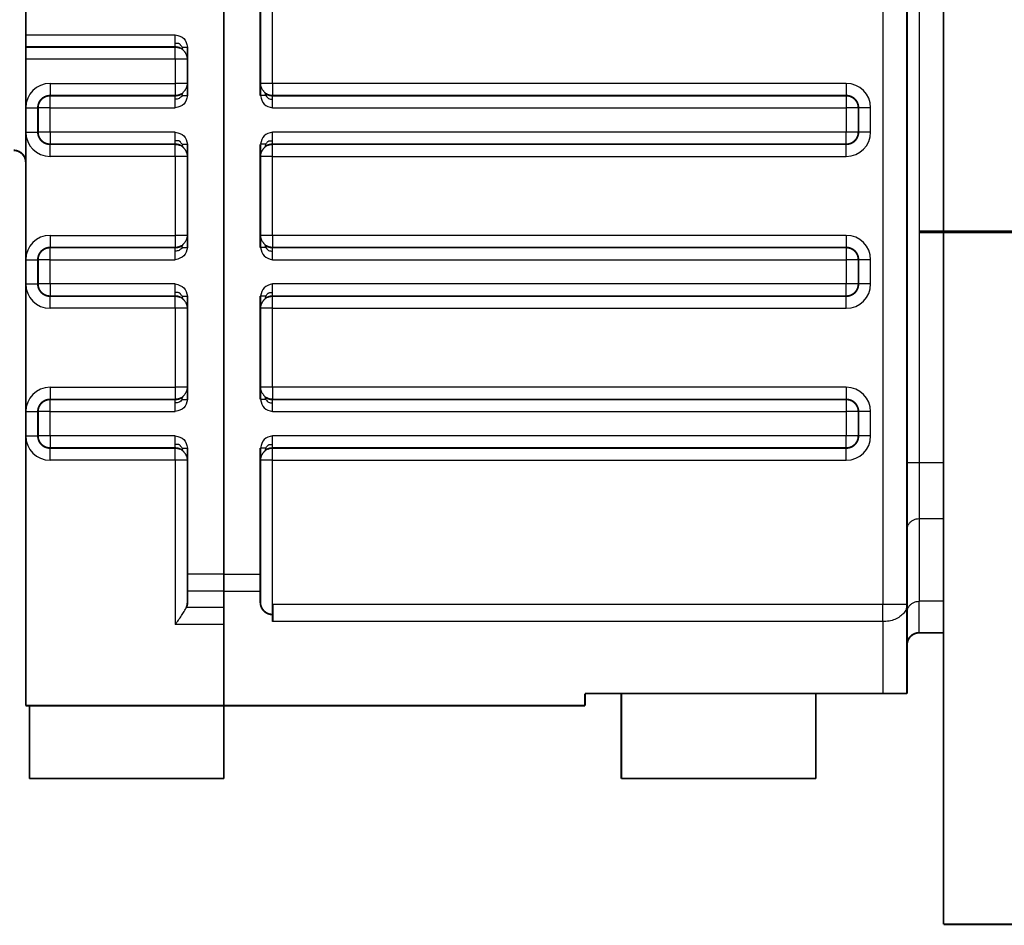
# Model space of a CAD drawing. Header units: inches. Extents: x -593 to 434, y -275 to 267.
# Tile 11 of 13: x 135 to 216, y -95 to -20. Entities that reach past the tile are written whole.
import ezdxf

# ---------------------------------------------------------------- set-up
doc = ezdxf.new("R2010")
doc.units = ezdxf.units.IN
doc.linetypes.add('DOT_CENTER', pattern=[14, 12, -1, 0, -1])
doc.layers.add('1', color=7, linetype='Continuous')
doc.layers.add('Rücksicht1_53', color=7, linetype='Continuous')

# ---------------------------------------------------------------- blocks, each defined once
blk = doc.blocks.new('Rücksicht1', base_point=(261.5, 0))
at = {"layer": '1', "color": 30, "linetype": 'DOT_CENTER', "const_width": 0.25}
blk.add_lwpolyline([(209.5, -37.757), (415.5, -37.757)], dxfattribs=at)
at = {"layer": 'Rücksicht1_53', "color": 124, "linetype": 'Continuous'}
for p, q in [((206.5, 6.587), (206.5, -68.428)), ((156.3, -25.557), (156.3, -19.057)), ((209.5, -18.757), (209.5, -37.757)), ((209.5, -18.757), (209.5, -37.757)), ((136, -21.557), (148.3, -21.557)), ((148.3, -23.557), (148.3, -22.557)), ((148.3, -23.557), (136, -23.557)), ((148.3, -23.557), (148.3, -25.557)), ((149.3, -23.557), (148.3, -23.557)), ((138, -25.557), (148.3, -25.557)), ((138, -25.557), (138, -26.557)), ((148.3, -25.557), (148.3, -26.557)), ((149.3, -25.557), (148.3, -25.557)), ((156.3, -25.557), (155.3, -25.557)), ((156.3, -25.557), (156.3, -26.557)), ((203.5, -25.557), (156.3, -25.557)), ((203.5, -25.557), (203.5, -26.557)), ((138, -27.557), (138, -26.557)), ((203.5, -26.557), (203.5, -27.557)), ((136, -27.557), (137, -27.557)), ((138, -27.557), (137, -27.557)), ((138, -29.557), (138, -27.557)), ((138, -27.557), (148.3, -27.557)), ((156.3, -27.557), (203.5, -27.557)), ((204.5, -27.557), (203.5, -27.557)), ((203.5, -27.557), (203.5, -29.557)), ((205.5, -27.557), (204.5, -27.557)), ((205.5, -29.557), (205.5, -27.557)), ((136, -29.557), (137, -29.557)), ((138, -29.557), (137, -29.557)), ((138, -29.557), (138, -30.557)), ((148.3, -29.557), (138, -29.557)), ((203.5, -29.557), (156.3, -29.557)), ((204.5, -29.557), (203.5, -29.557)), ((203.5, -30.557), (203.5, -29.557)), ((205.5, -29.557), (204.5, -29.557)), ((138, -31.557), (138, -30.557)), ((148.3, -31.557), (148.3, -30.557)), ((156.3, -31.557), (156.3, -30.557)), ((203.5, -31.557), (203.5, -30.557)), ((148.3, -31.557), (138, -31.557)), ((149.3, -31.557), (148.3, -31.557)), ((148.3, -31.557), (148.3, -38.057)), ((156.3, -31.557), (155.3, -31.557)), ((156.3, -31.557), (203.5, -31.557)), ((156.3, -38.057), (156.3, -31.557)), ((138, -38.057), (138, -39.057)), ((138, -38.057), (148.3, -38.057)), ((149.3, -38.057), (148.3, -38.057)), ((148.3, -38.057), (148.3, -39.057)), ((156.3, -38.057), (155.3, -38.057)), ((156.3, -38.057), (156.3, -39.057)), ((203.5, -38.057), (156.3, -38.057)), ((203.5, -38.057), (203.5, -39.057)), ((209.5, -37.757), (209.5, -56.757)), ((209.5, -37.757), (209.5, -56.757)), ((138, -40.057), (138, -39.057)), ((203.5, -39.057), (203.5, -40.057)), ((136, -40.057), (137, -40.057)), ((138, -40.057), (137, -40.057)), ((138, -42.057), (138, -40.057)), ((138, -40.057), (148.3, -40.057)), ((156.3, -40.057), (203.5, -40.057)), ((203.5, -40.057), (203.5, -42.057)), ((204.5, -40.057), (203.5, -40.057)), ((205.5, -40.057), (204.5, -40.057)), ((205.5, -42.057), (205.5, -40.057)), ((136, -42.057), (137, -42.057)), ((138, -42.057), (137, -42.057)), ((138, -42.057), (138, -43.057)), ((148.3, -42.057), (138, -42.057)), ((203.5, -42.057), (156.3, -42.057)), ((203.5, -43.057), (203.5, -42.057)), ((204.5, -42.057), (203.5, -42.057)), ((205.5, -42.057), (204.5, -42.057)), ((138, -44.057), (138, -43.057)), ((148.3, -44.057), (148.3, -43.057)), ((156.3, -44.057), (156.3, -43.057)), ((203.5, -44.057), (203.5, -43.057)), ((148.3, -44.057), (138, -44.057)), ((148.3, -44.057), (148.3, -50.557)), ((149.3, -44.057), (148.3, -44.057)), ((156.3, -44.057), (155.3, -44.057)), ((156.3, -44.057), (203.5, -44.057)), ((156.3, -50.557), (156.3, -44.057)), ((138, -50.557), (148.3, -50.557)), ((138, -50.557), (138, -51.557)), ((149.3, -50.557), (148.3, -50.557)), ((148.3, -50.557), (148.3, -51.557)), ((156.3, -50.557), (155.3, -50.557)), ((156.3, -50.557), (156.3, -51.557)), ((203.5, -50.557), (156.3, -50.557)), ((203.5, -50.557), (203.5, -51.557)), ((138, -52.557), (138, -51.557)), ((203.5, -51.557), (203.5, -52.557)), ((136, -52.557), (137, -52.557)), ((138, -52.557), (137, -52.557)), ((138, -52.557), (148.3, -52.557)), ((138, -54.557), (138, -52.557)), ((156.3, -52.557), (203.5, -52.557)), ((204.5, -52.557), (203.5, -52.557)), ((203.5, -52.557), (203.5, -54.557)), ((205.5, -52.557), (204.5, -52.557)), ((205.5, -54.557), (205.5, -52.557)), ((136, -54.557), (137, -54.557)), ((138, -54.557), (137, -54.557)), ((138, -54.557), (138, -55.557)), ((148.3, -54.557), (138, -54.557)), ((203.5, -54.557), (156.3, -54.557)), ((203.5, -55.557), (203.5, -54.557)), ((204.5, -54.557), (203.5, -54.557)), ((205.5, -54.557), (204.5, -54.557)), ((138, -56.557), (138, -55.557)), ((148.3, -56.557), (148.3, -55.557)), ((156.3, -56.557), (156.3, -55.557)), ((203.5, -56.557), (203.5, -55.557)), ((148.3, -56.557), (138, -56.557)), ((148.3, -56.557), (148.3, -70.085)), ((149.3, -56.557), (148.3, -56.557)), ((156.3, -56.557), (155.3, -56.557)), ((156.3, -69.257), (156.3, -56.557)), ((156.3, -56.557), (203.5, -56.557)), ((208.5, -56.757), (209.5, -56.757)), ((209.5, -56.757), (209.5, -61.364)), ((209.5, -56.757), (209.5, -61.364)), ((209.5, -56.757), (211.5, -56.757)), ((209.5, -61.364), (209.5, -65.757)), ((209.5, -61.364), (209.5, -65.757)), ((209.5, -61.364), (211.5, -61.364)), ((152.3, -65.928), (149.3, -65.928)), ((152.3, -65.928), (155.3, -65.928)), ((209.5, -65.757), (209.5, -68.162)), ((152.3, -67.343), (149.3, -67.343)), ((152.3, -67.343), (155.3, -67.343)), ((152.3, -68.671), (149.21, -68.671)), ((206.5, -68.428), (156.31, -68.428)), ((208.5, -68.428), (206.5, -68.428)), ((206.5, -69.843), (206.5, -68.428)), ((211.5, -68.162), (209.5, -68.162)), ((209.5, -70.757), (209.5, -68.162)), ((152.3, -70.085), (148.3, -70.085)), ((206.5, -69.843), (156.31, -69.843)), ((206.5, -69.843), (206.5, -75.757))]:
    blk.add_line(p, q, dxfattribs=at)
at = {"layer": 'Rücksicht1_53', "color": 2, "linetype": 'Continuous', "const_width": 0.15}
for points in [[(152.3, 2.257), (152.3, -65.928)], [(152.3, 2.257), (152.3, -65.928)], [(136, -21.557), (136, -2.557)], [(155.3, -19.057), (155.3, -25.557)], [(208.5, -18.757), (208.5, -56.757)], [(211.5, -18.757), (211.5, -56.757)], [(211.5, -18.757), (211.5, -56.757)], [(136, -22.557), (136, -21.557)], [(136, -22.557), (148.3, -22.557)], [(136, -23.557), (136, -22.557)], [(149.3, -22.557), (149.3, -23.557)], [(136, -23.557), (136, -27.557)], [(149.3, -23.557), (149.3, -25.557)], [(149.3, -25.557), (149.3, -26.557)], [(155.3, -25.557), (155.3, -26.557)], [(138, -26.557), (148.3, -26.557)], [(156.3, -26.557), (203.5, -26.557)], [(136, -29.557), (136, -27.557)], [(137, -29.557), (137, -27.557)], [(204.5, -27.557), (204.5, -29.557)], [(136, -29.557), (136, -32.057)], [(148.3, -30.557), (138, -30.557)], [(149.3, -30.557), (149.3, -31.557)], [(155.3, -30.557), (155.3, -31.557)], [(203.5, -30.557), (156.3, -30.557)], [(149.3, -31.557), (149.3, -38.057)], [(155.3, -31.557), (155.3, -38.057)], [(136, -32.057), (136, -40.057)], [(149.3, -38.057), (149.3, -39.057)], [(155.3, -38.057), (155.3, -39.057)], [(138, -39.057), (148.3, -39.057)], [(156.3, -39.057), (203.5, -39.057)], [(136, -42.057), (136, -40.057)], [(137, -42.057), (137, -40.057)], [(204.5, -40.057), (204.5, -42.057)], [(136, -42.057), (136, -52.557)], [(148.3, -43.057), (138, -43.057)], [(149.3, -43.057), (149.3, -44.057)], [(155.3, -43.057), (155.3, -44.057)], [(203.5, -43.057), (156.3, -43.057)], [(149.3, -44.057), (149.3, -50.557)], [(155.3, -44.057), (155.3, -50.557)], [(149.3, -50.557), (149.3, -51.557)], [(155.3, -50.557), (155.3, -51.557)], [(138, -51.557), (148.3, -51.557)], [(156.3, -51.557), (203.5, -51.557)], [(136, -54.557), (136, -52.557)], [(137, -54.557), (137, -52.557)], [(204.5, -52.557), (204.5, -54.557)], [(136, -54.557), (136, -76.757)], [(148.3, -55.557), (138, -55.557)], [(149.3, -55.557), (149.3, -56.557)], [(155.3, -55.557), (155.3, -56.557)], [(203.5, -55.557), (156.3, -55.557)], [(149.3, -56.557), (149.3, -65.928)], [(155.3, -56.557), (155.3, -65.928)], [(208.5, -56.757), (208.5, -62.285)], [(211.5, -56.757), (211.5, -61.364)], [(211.5, -56.757), (211.5, -61.364)], [(211.5, -61.364), (211.5, -65.757)], [(211.5, -61.364), (211.5, -65.757)], [(208.5, -62.285), (208.5, -68.428)], [(149.3, -65.928), (149.3, -67.343)], [(152.3, -65.928), (152.3, -67.343)], [(152.3, -65.928), (152.3, -67.343)], [(155.3, -65.928), (155.3, -67.343)], [(211.5, -65.757), (211.5, -68.162)], [(211.5, -65.757), (211.5, -68.162)], [(149.3, -67.343), (149.3, -68.257)], [(152.3, -67.343), (152.3, -68.671)], [(152.3, -67.343), (152.3, -68.671)], [(155.3, -67.343), (155.3, -68.257)], [(152.3, -68.671), (152.3, -70.085)], [(152.3, -68.671), (152.3, -70.085)], [(156.31, -68.428), (156.31, -69.257)], [(208.5, -68.428), (208.5, -69.084)], [(211.5, -68.162), (211.5, -70.757)], [(211.5, -68.162), (211.5, -70.757)], [(156.31, -69.257), (156.3, -69.257)], [(156.31, -69.257), (156.31, -69.843)], [(208.5, -69.084), (208.5, -71.757)], [(152.3, -70.085), (152.3, -76.757)], [(152.3, -70.085), (152.3, -76.757)], [(211.5, -70.757), (209.5, -70.757)], [(211.5, -70.757), (211.5, -94.757)], [(208.5, -71.757), (208.5, -75.757)], [(185, -75.757), (182, -75.757)], [(182, -76.757), (182, -75.757)], [(185, -75.757), (185, -82.757)], [(201, -75.757), (185, -75.757)], [(201, -75.757), (185, -75.757)], [(201, -75.757), (201, -82.757)], [(206.5, -75.757), (201, -75.757)], [(206.5, -75.757), (208.5, -75.757)], [(136, -76.757), (136.3, -76.757)], [(152.3, -76.757), (136.3, -76.757)], [(136.3, -76.757), (136.3, -82.757)], [(152.3, -76.757), (136.3, -76.757)], [(182, -76.757), (152.3, -76.757)], [(152.3, -76.757), (152.3, -82.757)], [(152.3, -82.757), (136.3, -82.757)], [(201, -82.757), (185, -82.757)], [(211.5, -94.757), (221.5, -94.757)]]:
    blk.add_lwpolyline(points, dxfattribs=at)
for points in [[(148.713, -22.646, 0.106764), (148.3, -22.557, 0.106764)], [(138, -26.557, 0.414214), (137, -27.557, 0.414214)], [(148.3, -26.557, 0.142874), (148.838, -26.4, 0.142874)], [(155.762, -26.4, 0.142874), (156.3, -26.557, 0.142874)], [(204.5, -27.557, 0.414214), (203.5, -26.557, 0.414214)], [(137, -29.557, 0.414214), (138, -30.557, 0.414214)], [(203.5, -30.557, 0.414214), (204.5, -29.557, 0.414214)], [(148.713, -30.646, 0.106764), (148.3, -30.557, 0.106764)], [(156.3, -30.557, 0.106764), (155.887, -30.646, 0.106764)], [(136, -32.057, 0.414214), (135, -31.057, 0.414214)], [(148.3, -39.057, 0.142874), (148.838, -38.9, 0.142874)], [(155.762, -38.9, 0.142874), (156.3, -39.057, 0.142874)], [(138, -39.057, 0.414214), (137, -40.057, 0.414214)], [(204.5, -40.057, 0.414214), (203.5, -39.057, 0.414214)], [(137, -42.057, 0.414214), (138, -43.057, 0.414214)], [(203.5, -43.057, 0.414214), (204.5, -42.057, 0.414214)], [(148.713, -43.146, 0.106764), (148.3, -43.057, 0.106764)], [(156.3, -43.057, 0.106764), (155.887, -43.146, 0.106764)], [(138, -51.557, 0.414214), (137, -52.557, 0.414214)], [(148.3, -51.557, 0.142874), (148.838, -51.4, 0.142874)], [(155.762, -51.4, 0.142874), (156.3, -51.557, 0.142874)], [(204.5, -52.557, 0.414214), (203.5, -51.557, 0.414214)], [(137, -54.557, 0.414214), (138, -55.557, 0.414214)], [(203.5, -55.557, 0.414214), (204.5, -54.557, 0.414214)], [(148.713, -55.646, 0.106764), (148.3, -55.557, 0.106764)], [(156.3, -55.557, 0.106764), (155.887, -55.646, 0.106764)], [(149.21, -68.671, 0.107177), (149.3, -68.257, 0.107177)], [(155.3, -68.257, 0.414214), (156.3, -69.257, 0.414214)], [(209.5, -70.757, 0.414214), (208.5, -71.757, 0.414214)]]:
    blk.add_lwpolyline(points, format="xyb", dxfattribs=at)
at = {"layer": 'Rücksicht1_53', "color": 124, "linetype": 'Continuous'}
for centre, start, end in [((138, -27.557), 90, 180), ((203.5, -27.557), 0, 90), ((138, -29.557), 180, -90), ((203.5, -29.557), -90, 0), ((138, -40.057), 90, 180), ((203.5, -40.057), 0, 90), ((138, -42.057), 180, -90), ((203.5, -42.057), -90, 0), ((138, -52.557), 90, 180), ((203.5, -52.557), 0, 90), ((138, -54.557), 180, -90), ((203.5, -54.557), -90, 0)]:
    blk.add_arc(centre, 2, start, end, dxfattribs=at)
for points, knots in [([(148.3, -22.264), (148.3, -22.213), (148.3, -22.105), (148.3, -21.935), (148.3, -21.749), (148.3, -21.622), (148.3, -21.557)], [0, 0, 0, 0, 0.1515365, 0.3244233, 0.5120164, 0.7071068, 0.7071068, 0.7071068, 0.7071068]), ([(148.858, -22.557), (148.838, -22.528), (148.8, -22.474), (148.744, -22.403), (148.696, -22.343), (148.644, -22.297), (148.568, -22.271), (148.452, -22.264), (148.359, -22.264), (148.3, -22.264)], [0, 0, 0, 0, 0.1058004, 0.1973029, 0.2719358, 0.3348454, 0.4034219, 0.5077263, 0.6833354, 0.6833354, 0.6833354, 0.6833354]), ([(148.3, -22.557), (148.3, -22.544), (148.3, -22.519), (148.3, -22.463), (148.3, -22.378), (148.3, -22.305), (148.3, -22.264)], [0, 0, 0, 0, 0.0380602, 0.0761205, 0.1685304, 0.2928932, 0.2928932, 0.2928932, 0.2928932]), ([(148.858, -22.557), (148.892, -22.557), (148.96, -22.557), (149.068, -22.557), (149.181, -22.557), (149.26, -22.557), (149.3, -22.557)], [0, 0, 0, 0, 0.1020502, 0.2041004, 0.3229473, 0.4417942, 0.4417942, 0.4417942, 0.4417942]), ([(148.858, -22.557), (148.864, -22.615), (148.875, -22.713), (148.932, -22.791), (148.955, -22.822)], [0, 0, 0, 0, 0.1727317, 0.2863525, 0.2863525, 0.2863525, 0.2863525]), ([(148.858, -26.557), (148.786, -26.651), (148.646, -26.836), (148.414, -26.845), (148.3, -26.85)], [0, 0, 0, 0, 0.3365166, 0.6607595, 0.6607595, 0.6607595, 0.6607595]), ([(148.3, -26.85), (148.3, -26.808), (148.3, -26.736), (148.3, -26.651), (148.3, -26.595), (148.3, -26.569), (148.3, -26.557)], [0, 0, 0, 0, 0.1243628, 0.2167728, 0.254833, 0.2928932, 0.2928932, 0.2928932, 0.2928932]), ([(148.858, -26.557), (148.864, -26.505), (148.873, -26.417), (148.919, -26.341), (148.937, -26.31)], [0, 0, 0, 0, 0.1530578, 0.2618082, 0.2618082, 0.2618082, 0.2618082]), ([(148.858, -26.557), (148.892, -26.557), (148.96, -26.557), (149.068, -26.557), (149.181, -26.557), (149.26, -26.557), (149.3, -26.557)], [0, 0, 0, 0, 0.1020502, 0.2041004, 0.3229473, 0.4417942, 0.4417942, 0.4417942, 0.4417942]), ([(155.742, -26.557), (155.708, -26.557), (155.64, -26.557), (155.532, -26.557), (155.419, -26.557), (155.34, -26.557), (155.3, -26.557)], [0, 0, 0, 0, 0.1020502, 0.2041004, 0.3229473, 0.4417942, 0.4417942, 0.4417942, 0.4417942]), ([(155.742, -26.557), (155.736, -26.505), (155.727, -26.417), (155.681, -26.341), (155.663, -26.31)], [0, 0, 0, 0, 0.1530578, 0.2618082, 0.2618082, 0.2618082, 0.2618082]), ([(155.742, -26.557), (155.814, -26.651), (155.954, -26.836), (156.186, -26.845), (156.3, -26.85)], [0, 0, 0, 0, 0.3365166, 0.6607595, 0.6607595, 0.6607595, 0.6607595]), ([(156.3, -26.85), (156.3, -26.812), (156.3, -26.739), (156.3, -26.654), (156.3, -26.595), (156.3, -26.569), (156.3, -26.557)], [0, 0, 0, 0, 0.1142533, 0.2167728, 0.254833, 0.2928932, 0.2928932, 0.2928932, 0.2928932]), ([(148.3, -27.557), (148.3, -27.492), (148.3, -27.364), (148.3, -27.179), (148.3, -27.008), (148.3, -26.9), (148.3, -26.85)], [0, 0, 0, 0, 0.1950903, 0.3826835, 0.5555702, 0.7071068, 0.7071068, 0.7071068, 0.7071068]), ([(156.3, -27.557), (156.3, -27.492), (156.3, -27.364), (156.3, -27.179), (156.3, -27.008), (156.3, -26.9), (156.3, -26.85)], [0, 0, 0, 0, 0.1950903, 0.3826835, 0.5562196, 0.7071068, 0.7071068, 0.7071068, 0.7071068]), ([(148.3, -30.264), (148.3, -30.213), (148.3, -30.105), (148.3, -29.935), (148.3, -29.749), (148.3, -29.622), (148.3, -29.557)], [0, 0, 0, 0, 0.1515365, 0.3244233, 0.5120164, 0.7071068, 0.7071068, 0.7071068, 0.7071068]), ([(156.3, -30.264), (156.3, -30.225), (156.3, -30.153), (156.3, -30.045), (156.3, -29.937), (156.3, -29.835), (156.3, -29.749), (156.3, -29.683), (156.3, -29.621), (156.3, -29.58), (156.3, -29.557)], [0, 0, 0, 0, 0.1173278, 0.2146566, 0.3244233, 0.4412164, 0.5218947, 0.5824447, 0.6388532, 0.7071068, 0.7071068, 0.7071068, 0.7071068]), ([(148.858, -30.557), (148.838, -30.528), (148.8, -30.474), (148.744, -30.403), (148.696, -30.343), (148.644, -30.297), (148.568, -30.271), (148.452, -30.264), (148.359, -30.264), (148.3, -30.264)], [0, 0, 0, 0, 0.1058004, 0.1973029, 0.2719358, 0.3348454, 0.4034219, 0.5077263, 0.6833354, 0.6833354, 0.6833354, 0.6833354]), ([(148.3, -30.557), (148.3, -30.544), (148.3, -30.519), (148.3, -30.463), (148.3, -30.378), (148.3, -30.305), (148.3, -30.264)], [0, 0, 0, 0, 0.0380602, 0.0761205, 0.1685304, 0.2928932, 0.2928932, 0.2928932, 0.2928932]), ([(148.858, -30.557), (148.864, -30.615), (148.875, -30.713), (148.932, -30.791), (148.955, -30.822)], [0, 0, 0, 0, 0.1727317, 0.2863525, 0.2863525, 0.2863525, 0.2863525]), ([(148.858, -30.557), (148.892, -30.557), (148.96, -30.557), (149.068, -30.557), (149.181, -30.557), (149.26, -30.557), (149.3, -30.557)], [0, 0, 0, 0, 0.1020502, 0.2041004, 0.3229473, 0.4417942, 0.4417942, 0.4417942, 0.4417942]), ([(155.742, -30.557), (155.708, -30.557), (155.64, -30.557), (155.532, -30.557), (155.419, -30.557), (155.34, -30.557), (155.3, -30.557)], [0, 0, 0, 0, 0.1020502, 0.2041004, 0.3229473, 0.4417942, 0.4417942, 0.4417942, 0.4417942]), ([(155.742, -30.557), (155.736, -30.615), (155.725, -30.713), (155.668, -30.791), (155.645, -30.822)], [0, 0, 0, 0, 0.1727317, 0.2863525, 0.2863525, 0.2863525, 0.2863525]), ([(155.742, -30.557), (155.762, -30.528), (155.8, -30.474), (155.856, -30.403), (155.904, -30.343), (155.956, -30.297), (156.032, -30.271), (156.148, -30.264), (156.241, -30.264), (156.3, -30.264)], [0, 0, 0, 0, 0.1058004, 0.1973029, 0.2719358, 0.3348454, 0.4034219, 0.5077263, 0.6833354, 0.6833354, 0.6833354, 0.6833354]), ([(156.3, -30.557), (156.3, -30.544), (156.3, -30.519), (156.3, -30.465), (156.3, -30.397), (156.3, -30.324), (156.3, -30.281), (156.3, -30.264)], [0, 0, 0, 0, 0.0380602, 0.0761205, 0.1612836, 0.2426599, 0.2928932, 0.2928932, 0.2928932, 0.2928932]), ([(148.858, -39.057), (148.864, -39.005), (148.873, -38.917), (148.919, -38.841), (148.937, -38.81)], [0, 0, 0, 0, 0.1530578, 0.2618082, 0.2618082, 0.2618082, 0.2618082]), ([(155.742, -39.057), (155.736, -39.005), (155.727, -38.917), (155.681, -38.841), (155.663, -38.81)], [0, 0, 0, 0, 0.1530578, 0.2618082, 0.2618082, 0.2618082, 0.2618082]), ([(148.858, -39.057), (148.786, -39.151), (148.646, -39.336), (148.414, -39.345), (148.3, -39.35)], [0, 0, 0, 0, 0.3365166, 0.6607595, 0.6607595, 0.6607595, 0.6607595]), ([(148.3, -39.35), (148.3, -39.308), (148.3, -39.236), (148.3, -39.151), (148.3, -39.095), (148.3, -39.069), (148.3, -39.057)], [0, 0, 0, 0, 0.1243628, 0.2167728, 0.254833, 0.2928932, 0.2928932, 0.2928932, 0.2928932]), ([(148.3, -40.057), (148.3, -39.992), (148.3, -39.864), (148.3, -39.679), (148.3, -39.508), (148.3, -39.4), (148.3, -39.35)], [0, 0, 0, 0, 0.1950903, 0.3826835, 0.5555702, 0.7071068, 0.7071068, 0.7071068, 0.7071068]), ([(148.858, -39.057), (148.892, -39.057), (148.96, -39.057), (149.068, -39.057), (149.181, -39.057), (149.26, -39.057), (149.3, -39.057)], [0, 0, 0, 0, 0.1020502, 0.2041004, 0.3229473, 0.4417942, 0.4417942, 0.4417942, 0.4417942]), ([(155.742, -39.057), (155.708, -39.057), (155.64, -39.057), (155.532, -39.057), (155.419, -39.057), (155.34, -39.057), (155.3, -39.057)], [0, 0, 0, 0, 0.1020502, 0.2041004, 0.3229473, 0.4417942, 0.4417942, 0.4417942, 0.4417942]), ([(155.742, -39.057), (155.814, -39.151), (155.954, -39.336), (156.186, -39.345), (156.3, -39.35)], [0, 0, 0, 0, 0.3365166, 0.6607595, 0.6607595, 0.6607595, 0.6607595]), ([(156.3, -39.35), (156.3, -39.312), (156.3, -39.24), (156.3, -39.155), (156.3, -39.095), (156.3, -39.069), (156.3, -39.057)], [0, 0, 0, 0, 0.111635, 0.2167728, 0.254833, 0.2928932, 0.2928932, 0.2928932, 0.2928932]), ([(156.3, -40.057), (156.3, -39.992), (156.3, -39.864), (156.3, -39.678), (156.3, -39.507), (156.3, -39.399), (156.3, -39.35)], [0, 0, 0, 0, 0.1950903, 0.3826835, 0.558632, 0.7071068, 0.7071068, 0.7071068, 0.7071068]), ([(148.3, -42.764), (148.3, -42.713), (148.3, -42.605), (148.3, -42.435), (148.3, -42.249), (148.3, -42.122), (148.3, -42.057)], [0, 0, 0, 0, 0.1515365, 0.3244233, 0.5120164, 0.7071068, 0.7071068, 0.7071068, 0.7071068]), ([(156.3, -42.764), (156.3, -42.709), (156.3, -42.601), (156.3, -42.436), (156.3, -42.29), (156.3, -42.162), (156.3, -42.091), (156.3, -42.057)], [0, 0, 0, 0, 0.1653508, 0.3244233, 0.4950135, 0.602894, 0.7071068, 0.7071068, 0.7071068, 0.7071068]), ([(148.3, -43.057), (148.3, -43.044), (148.3, -43.019), (148.3, -42.963), (148.3, -42.878), (148.3, -42.805), (148.3, -42.764)], [0, 0, 0, 0, 0.0380602, 0.0761205, 0.1685304, 0.2928932, 0.2928932, 0.2928932, 0.2928932]), ([(148.858, -43.057), (148.838, -43.028), (148.8, -42.974), (148.744, -42.903), (148.696, -42.843), (148.644, -42.797), (148.568, -42.771), (148.452, -42.764), (148.359, -42.764), (148.3, -42.764)], [0, 0, 0, 0, 0.1058004, 0.1973029, 0.2719358, 0.3348454, 0.4034219, 0.5077263, 0.6833354, 0.6833354, 0.6833354, 0.6833354]), ([(155.742, -43.057), (155.762, -43.028), (155.8, -42.974), (155.856, -42.903), (155.904, -42.843), (155.956, -42.797), (156.032, -42.771), (156.148, -42.764), (156.241, -42.764), (156.3, -42.764)], [0, 0, 0, 0, 0.1058004, 0.1973029, 0.2719358, 0.3348454, 0.4034219, 0.5077263, 0.6833354, 0.6833354, 0.6833354, 0.6833354]), ([(156.3, -43.057), (156.3, -43.044), (156.3, -43.019), (156.3, -42.965), (156.3, -42.897), (156.3, -42.824), (156.3, -42.781), (156.3, -42.764)], [0, 0, 0, 0, 0.0380602, 0.0761205, 0.1612836, 0.2426599, 0.2928932, 0.2928932, 0.2928932, 0.2928932]), ([(148.858, -43.057), (148.892, -43.057), (148.96, -43.057), (149.068, -43.057), (149.181, -43.057), (149.26, -43.057), (149.3, -43.057)], [0, 0, 0, 0, 0.1020502, 0.2041004, 0.3229473, 0.4417942, 0.4417942, 0.4417942, 0.4417942]), ([(148.858, -43.057), (148.864, -43.115), (148.875, -43.213), (148.932, -43.291), (148.955, -43.322)], [0, 0, 0, 0, 0.1727317, 0.2863525, 0.2863525, 0.2863525, 0.2863525]), ([(155.742, -43.057), (155.708, -43.057), (155.64, -43.057), (155.532, -43.057), (155.419, -43.057), (155.34, -43.057), (155.3, -43.057)], [0, 0, 0, 0, 0.1020502, 0.2041004, 0.3229473, 0.4417942, 0.4417942, 0.4417942, 0.4417942]), ([(155.742, -43.057), (155.736, -43.115), (155.725, -43.213), (155.668, -43.291), (155.645, -43.322)], [0, 0, 0, 0, 0.1727317, 0.2863525, 0.2863525, 0.2863525, 0.2863525]), ([(148.3, -51.85), (148.3, -51.808), (148.3, -51.736), (148.3, -51.651), (148.3, -51.595), (148.3, -51.569), (148.3, -51.557)], [0, 0, 0, 0, 0.1243628, 0.2167728, 0.254833, 0.2928932, 0.2928932, 0.2928932, 0.2928932]), ([(148.858, -51.557), (148.786, -51.651), (148.646, -51.836), (148.414, -51.845), (148.3, -51.85)], [0, 0, 0, 0, 0.3365166, 0.6607595, 0.6607595, 0.6607595, 0.6607595]), ([(148.858, -51.557), (148.864, -51.505), (148.873, -51.417), (148.919, -51.341), (148.937, -51.31)], [0, 0, 0, 0, 0.1530578, 0.2618082, 0.2618082, 0.2618082, 0.2618082]), ([(148.858, -51.557), (148.892, -51.557), (148.96, -51.557), (149.068, -51.557), (149.181, -51.557), (149.26, -51.557), (149.3, -51.557)], [0, 0, 0, 0, 0.1020502, 0.2041004, 0.3229473, 0.4417942, 0.4417942, 0.4417942, 0.4417942]), ([(155.742, -51.557), (155.708, -51.557), (155.64, -51.557), (155.532, -51.557), (155.419, -51.557), (155.34, -51.557), (155.3, -51.557)], [0, 0, 0, 0, 0.1020502, 0.2041004, 0.3229473, 0.4417942, 0.4417942, 0.4417942, 0.4417942]), ([(155.742, -51.557), (155.736, -51.505), (155.727, -51.417), (155.681, -51.341), (155.663, -51.31)], [0, 0, 0, 0, 0.1530578, 0.2618082, 0.2618082, 0.2618082, 0.2618082]), ([(155.742, -51.557), (155.814, -51.651), (155.954, -51.836), (156.186, -51.845), (156.3, -51.85)], [0, 0, 0, 0, 0.3365166, 0.6607595, 0.6607595, 0.6607595, 0.6607595]), ([(156.3, -51.85), (156.3, -51.813), (156.3, -51.741), (156.3, -51.656), (156.3, -51.595), (156.3, -51.569), (156.3, -51.557)], [0, 0, 0, 0, 0.109842, 0.2167728, 0.254833, 0.2928932, 0.2928932, 0.2928932, 0.2928932]), ([(148.3, -52.557), (148.3, -52.492), (148.3, -52.364), (148.3, -52.179), (148.3, -52.008), (148.3, -51.9), (148.3, -51.85)], [0, 0, 0, 0, 0.1950903, 0.3826835, 0.5555702, 0.7071068, 0.7071068, 0.7071068, 0.7071068]), ([(156.3, -52.557), (156.3, -52.492), (156.3, -52.364), (156.3, -52.178), (156.3, -52.007), (156.3, -51.899), (156.3, -51.85)], [0, 0, 0, 0, 0.1950903, 0.3826835, 0.558632, 0.7071068, 0.7071068, 0.7071068, 0.7071068]), ([(148.3, -55.264), (148.3, -55.213), (148.3, -55.105), (148.3, -54.935), (148.3, -54.749), (148.3, -54.622), (148.3, -54.557)], [0, 0, 0, 0, 0.1515365, 0.3244233, 0.5120164, 0.7071068, 0.7071068, 0.7071068, 0.7071068]), ([(156.3, -55.264), (156.3, -55.208), (156.3, -55.1), (156.3, -54.935), (156.3, -54.79), (156.3, -54.662), (156.3, -54.592), (156.3, -54.557)], [0, 0, 0, 0, 0.166339, 0.3244233, 0.4948664, 0.6024434, 0.7071068, 0.7071068, 0.7071068, 0.7071068]), ([(148.858, -55.557), (148.838, -55.528), (148.8, -55.474), (148.744, -55.403), (148.696, -55.343), (148.644, -55.297), (148.568, -55.271), (148.452, -55.264), (148.359, -55.264), (148.3, -55.264)], [0, 0, 0, 0, 0.1058004, 0.1973029, 0.2719358, 0.3348454, 0.4034219, 0.5077263, 0.6833354, 0.6833354, 0.6833354, 0.6833354]), ([(148.3, -55.557), (148.3, -55.544), (148.3, -55.519), (148.3, -55.463), (148.3, -55.378), (148.3, -55.305), (148.3, -55.264)], [0, 0, 0, 0, 0.0380602, 0.0761205, 0.1685304, 0.2928932, 0.2928932, 0.2928932, 0.2928932]), ([(148.858, -55.557), (148.864, -55.615), (148.875, -55.713), (148.932, -55.791), (148.955, -55.822)], [0, 0, 0, 0, 0.1727317, 0.2863525, 0.2863525, 0.2863525, 0.2863525]), ([(148.858, -55.557), (148.892, -55.557), (148.96, -55.557), (149.068, -55.557), (149.181, -55.557), (149.26, -55.557), (149.3, -55.557)], [0, 0, 0, 0, 0.1020502, 0.2041004, 0.3229473, 0.4417942, 0.4417942, 0.4417942, 0.4417942]), ([(155.742, -55.557), (155.708, -55.557), (155.64, -55.557), (155.532, -55.557), (155.419, -55.557), (155.34, -55.557), (155.3, -55.557)], [0, 0, 0, 0, 0.1020502, 0.2041004, 0.3229473, 0.4417942, 0.4417942, 0.4417942, 0.4417942]), ([(155.742, -55.557), (155.736, -55.615), (155.725, -55.713), (155.668, -55.791), (155.645, -55.822)], [0, 0, 0, 0, 0.1727317, 0.2863525, 0.2863525, 0.2863525, 0.2863525]), ([(155.742, -55.557), (155.762, -55.528), (155.8, -55.474), (155.856, -55.403), (155.904, -55.343), (155.956, -55.297), (156.032, -55.271), (156.148, -55.264), (156.241, -55.264), (156.3, -55.264)], [0, 0, 0, 0, 0.1058004, 0.1973029, 0.2719358, 0.3348454, 0.4034219, 0.5077263, 0.6833354, 0.6833354, 0.6833354, 0.6833354]), ([(156.3, -55.557), (156.3, -55.544), (156.3, -55.519), (156.3, -55.465), (156.3, -55.397), (156.3, -55.324), (156.3, -55.281), (156.3, -55.264)], [0, 0, 0, 0, 0.0380602, 0.0761205, 0.1612836, 0.2426599, 0.2928932, 0.2928932, 0.2928932, 0.2928932]), ([(208.5, -62.285), (208.507, -62.204), (208.52, -62.042), (208.626, -61.817), (208.787, -61.624), (208.996, -61.478), (209.239, -61.382), (209.413, -61.37), (209.5, -61.364)], [0, 0, 0, 0, 0.240893, 0.484536, 0.732869, 0.986509, 1.244658, 1.505374, 1.505374, 1.505374, 1.505374]), ([(208.5, -68.428), (208.486, -68.553), (208.457, -68.81), (208.238, -69.158), (207.915, -69.451), (207.496, -69.672), (207.015, -69.815), (206.674, -69.833), (206.5, -69.843)], [0, 0, 0, 0, 0.372315, 0.767609, 1.19982, 1.671077, 2.173704, 2.69358, 2.69358, 2.69358, 2.69358]), ([(208.5, -69.084), (208.507, -69.003), (208.52, -68.841), (208.626, -68.616), (208.787, -68.423), (208.996, -68.276), (209.239, -68.181), (209.413, -68.168), (209.5, -68.162)], [0, 0, 0, 0, 0.240893, 0.484536, 0.732869, 0.986509, 1.244658, 1.505374, 1.505374, 1.505374, 1.505374])]:
    blk.add_open_spline(points, degree=3, knots=knots, dxfattribs=at)
at = {"layer": 'Rücksicht1_53', "color": 2, "linetype": 'Continuous'}
for points in [[(148.3, -21.557), (148.565, -21.625), (149.095, -21.762), (149.232, -22.292), (149.3, -22.557)], [(149.3, -26.557), (149.232, -26.822), (149.095, -27.351), (148.565, -27.488), (148.3, -27.557)], [(155.3, -26.557), (155.368, -26.822), (155.505, -27.351), (156.035, -27.488), (156.3, -27.557)], [(148.3, -29.557), (148.565, -29.625), (149.095, -29.762), (149.232, -30.292), (149.3, -30.557)], [(156.3, -29.557), (156.035, -29.625), (155.505, -29.762), (155.368, -30.292), (155.3, -30.557)], [(149.3, -39.057), (149.232, -39.322), (149.095, -39.851), (148.565, -39.988), (148.3, -40.057)], [(155.3, -39.057), (155.368, -39.322), (155.505, -39.851), (156.035, -39.988), (156.3, -40.057)], [(148.3, -42.057), (148.565, -42.125), (149.095, -42.262), (149.232, -42.792), (149.3, -43.057)], [(156.3, -42.057), (156.035, -42.125), (155.505, -42.262), (155.368, -42.792), (155.3, -43.057)], [(149.3, -51.557), (149.232, -51.822), (149.095, -52.351), (148.565, -52.488), (148.3, -52.557)], [(155.3, -51.557), (155.368, -51.822), (155.505, -52.351), (156.035, -52.488), (156.3, -52.557)], [(148.3, -54.557), (148.565, -54.625), (149.095, -54.762), (149.232, -55.292), (149.3, -55.557)], [(156.3, -54.557), (156.035, -54.625), (155.505, -54.762), (155.368, -55.292), (155.3, -55.557)]]:
    blk.add_open_spline(points, degree=3, dxfattribs=at)
for points, knots in [([(148.955, -22.822), (148.95, -22.817), (148.939, -22.807), (148.914, -22.785), (148.883, -22.759), (148.851, -22.733), (148.826, -22.713), (148.8, -22.694), (148.769, -22.674), (148.741, -22.659), (148.723, -22.65), (148.716, -22.647), (148.713, -22.646)], [0, 0, 0, 0, 0.0189338, 0.045083, 0.0999933, 0.1405544, 0.1691737, 0.1957642, 0.2380052, 0.2784166, 0.290178, 0.3004823, 0.3004823, 0.3004823, 0.3004823]), ([(149.3, -23.557), (149.3, -23.552), (149.3, -23.543), (149.3, -23.528), (149.299, -23.511), (149.297, -23.48), (149.292, -23.437), (149.282, -23.375), (149.263, -23.302), (149.235, -23.222), (149.199, -23.143), (149.162, -23.077), (149.124, -23.017), (149.081, -22.957), (149.032, -22.898), (148.993, -22.857), (148.969, -22.834), (148.959, -22.826), (148.955, -22.822)], [0, 0, 0, 0, 0.0134096, 0.0268193, 0.0463893, 0.0654473, 0.1198821, 0.1762428, 0.2531289, 0.3438892, 0.4329534, 0.5106554, 0.5706062, 0.6453013, 0.7347577, 0.7979026, 0.8166778, 0.8350795, 0.8350795, 0.8350795, 0.8350795]), ([(148.937, -26.31), (148.941, -26.306), (148.947, -26.298), (148.971, -26.27), (149.008, -26.226), (149.058, -26.165), (149.107, -26.1), (149.154, -26.033), (149.196, -25.963), (149.233, -25.889), (149.262, -25.812), (149.28, -25.745), (149.29, -25.689), (149.295, -25.65), (149.299, -25.61), (149.3, -25.582), (149.3, -25.564), (149.3, -25.559), (149.3, -25.557)], [0, 0, 0, 0, 0.0155575, 0.0312975, 0.1085483, 0.1885677, 0.2700624, 0.3509994, 0.4337536, 0.5150529, 0.5973724, 0.6832057, 0.7229314, 0.7661674, 0.8016542, 0.8429987, 0.8499646, 0.8569305, 0.8569305, 0.8569305, 0.8569305]), ([(155.3, -25.557), (155.3, -25.559), (155.3, -25.564), (155.3, -25.583), (155.301, -25.611), (155.305, -25.651), (155.31, -25.69), (155.32, -25.745), (155.338, -25.813), (155.368, -25.891), (155.405, -25.964), (155.447, -26.034), (155.494, -26.102), (155.543, -26.166), (155.593, -26.227), (155.63, -26.271), (155.653, -26.298), (155.659, -26.306), (155.663, -26.31)], [0, 0, 0, 0, 0.0073328, 0.0146657, 0.0558753, 0.0913068, 0.1348141, 0.1747899, 0.2607149, 0.3431794, 0.4243997, 0.507084, 0.5883713, 0.6701925, 0.7499121, 0.8268529, 0.8419763, 0.8569306, 0.8569306, 0.8569306, 0.8569306]), ([(148.838, -26.4), (148.844, -26.395), (148.857, -26.387), (148.873, -26.376), (148.886, -26.366), (148.895, -26.357), (148.904, -26.348), (148.914, -26.337), (148.925, -26.324), (148.933, -26.315), (148.937, -26.31)], [0, 0, 0, 0, 0.0244595, 0.045224, 0.0590405, 0.072907, 0.0844273, 0.0976528, 0.1155968, 0.1350554, 0.1350554, 0.1350554, 0.1350554]), ([(155.663, -26.31), (155.667, -26.315), (155.675, -26.324), (155.686, -26.337), (155.696, -26.348), (155.705, -26.357), (155.714, -26.366), (155.727, -26.376), (155.743, -26.387), (155.755, -26.395), (155.762, -26.4)], [0, 0, 0, 0, 0.0194586, 0.0374026, 0.0506281, 0.0621485, 0.076015, 0.0898314, 0.1105959, 0.1350554, 0.1350554, 0.1350554, 0.1350554]), ([(148.955, -30.822), (148.948, -30.815), (148.937, -30.805), (148.912, -30.783), (148.883, -30.759), (148.851, -30.733), (148.826, -30.713), (148.8, -30.694), (148.769, -30.674), (148.741, -30.659), (148.723, -30.65), (148.716, -30.647), (148.713, -30.646)], [0, 0, 0, 0, 0.0279727, 0.045083, 0.0999933, 0.1405544, 0.1691737, 0.1957641, 0.2380052, 0.2784166, 0.290178, 0.3004823, 0.3004823, 0.3004823, 0.3004823]), ([(155.887, -30.646), (155.884, -30.647), (155.877, -30.65), (155.859, -30.659), (155.831, -30.674), (155.8, -30.694), (155.774, -30.713), (155.749, -30.733), (155.717, -30.759), (155.688, -30.783), (155.663, -30.805), (155.652, -30.815), (155.645, -30.822)], [0, 0, 0, 0, 0.0103043, 0.0220657, 0.0624771, 0.1047182, 0.1313086, 0.1599279, 0.200489, 0.2553993, 0.2725097, 0.3004823, 0.3004823, 0.3004823, 0.3004823]), ([(149.3, -31.557), (149.3, -31.556), (149.3, -31.554), (149.3, -31.543), (149.3, -31.523), (149.298, -31.486), (149.293, -31.441), (149.285, -31.392), (149.275, -31.348), (149.264, -31.309), (149.251, -31.267), (149.236, -31.227), (149.22, -31.19), (149.203, -31.153), (149.182, -31.112), (149.154, -31.064), (149.121, -31.012), (149.084, -30.961), (149.048, -30.917), (149.015, -30.88), (148.987, -30.852), (148.967, -30.833), (148.959, -30.825), (148.955, -30.822)], [0, 0, 0, 0, 0.0022798, 0.0045595, 0.0344042, 0.0614725, 0.1158198, 0.1719683, 0.2092161, 0.2499453, 0.2941866, 0.3420056, 0.3764242, 0.4168408, 0.462905, 0.5143132, 0.5829572, 0.6494272, 0.7019578, 0.7525193, 0.8007329, 0.8187962, 0.8351723, 0.8351723, 0.8351723, 0.8351723]), ([(155.645, -30.822), (155.642, -30.824), (155.637, -30.829), (155.62, -30.845), (155.595, -30.87), (155.563, -30.905), (155.535, -30.937), (155.513, -30.967), (155.493, -30.993), (155.472, -31.023), (155.45, -31.058), (155.428, -31.095), (155.408, -31.132), (155.392, -31.165), (155.378, -31.195), (155.363, -31.229), (155.349, -31.268), (155.335, -31.311), (155.324, -31.351), (155.315, -31.395), (155.307, -31.442), (155.302, -31.487), (155.3, -31.523), (155.3, -31.543), (155.3, -31.554), (155.3, -31.556), (155.3, -31.557)], [0, 0, 0, 0, 0.0113633, 0.0228833, 0.0687191, 0.1166256, 0.166255, 0.1953928, 0.228403, 0.2649548, 0.3047362, 0.352506, 0.3941574, 0.4301391, 0.4630835, 0.4928937, 0.5419012, 0.587178, 0.6287961, 0.666789, 0.7209474, 0.7734703, 0.8006916, 0.8306698, 0.8329302, 0.8351906, 0.8351906, 0.8351906, 0.8351906]), ([(148.937, -38.81), (148.941, -38.806), (148.947, -38.798), (148.971, -38.77), (149.008, -38.726), (149.058, -38.665), (149.107, -38.6), (149.154, -38.533), (149.196, -38.463), (149.233, -38.389), (149.262, -38.312), (149.28, -38.245), (149.29, -38.189), (149.295, -38.15), (149.299, -38.11), (149.3, -38.082), (149.3, -38.064), (149.3, -38.059), (149.3, -38.057)], [0, 0, 0, 0, 0.0155575, 0.0312975, 0.1085483, 0.1885677, 0.2700624, 0.3509994, 0.4337536, 0.5150529, 0.5973724, 0.6832057, 0.7229314, 0.7661674, 0.8016541, 0.8429987, 0.8499646, 0.8569305, 0.8569305, 0.8569305, 0.8569305]), ([(155.3, -38.057), (155.3, -38.059), (155.3, -38.064), (155.3, -38.083), (155.301, -38.111), (155.305, -38.151), (155.31, -38.19), (155.32, -38.245), (155.338, -38.313), (155.368, -38.391), (155.405, -38.464), (155.447, -38.534), (155.494, -38.602), (155.543, -38.666), (155.593, -38.727), (155.63, -38.771), (155.653, -38.798), (155.659, -38.806), (155.663, -38.81)], [0, 0, 0, 0, 0.0073329, 0.0146658, 0.0558755, 0.091307, 0.1348143, 0.1747901, 0.2607151, 0.3431796, 0.4243999, 0.5070843, 0.5883716, 0.6701929, 0.7499124, 0.8268531, 0.8419764, 0.8569306, 0.8569306, 0.8569306, 0.8569306]), ([(148.838, -38.9), (148.844, -38.895), (148.857, -38.887), (148.873, -38.876), (148.886, -38.866), (148.895, -38.857), (148.904, -38.848), (148.914, -38.837), (148.925, -38.824), (148.933, -38.815), (148.937, -38.81)], [0, 0, 0, 0, 0.0244595, 0.045224, 0.0590405, 0.072907, 0.0844273, 0.0976528, 0.1155968, 0.1350554, 0.1350554, 0.1350554, 0.1350554]), ([(155.663, -38.81), (155.667, -38.815), (155.675, -38.824), (155.686, -38.837), (155.696, -38.848), (155.705, -38.857), (155.714, -38.866), (155.727, -38.876), (155.743, -38.887), (155.755, -38.895), (155.762, -38.9)], [0, 0, 0, 0, 0.0194586, 0.0374026, 0.0506281, 0.0621485, 0.076015, 0.0898314, 0.1105959, 0.1350554, 0.1350554, 0.1350554, 0.1350554]), ([(148.955, -43.322), (148.948, -43.315), (148.937, -43.305), (148.912, -43.283), (148.883, -43.259), (148.851, -43.233), (148.826, -43.213), (148.8, -43.194), (148.769, -43.174), (148.741, -43.159), (148.723, -43.15), (148.716, -43.147), (148.713, -43.146)], [0, 0, 0, 0, 0.0279727, 0.045083, 0.0999933, 0.1405544, 0.1691737, 0.1957642, 0.2380052, 0.2784166, 0.290178, 0.3004823, 0.3004823, 0.3004823, 0.3004823]), ([(149.3, -44.057), (149.3, -44.056), (149.3, -44.055), (149.3, -44.043), (149.3, -44.024), (149.298, -43.987), (149.293, -43.941), (149.285, -43.893), (149.275, -43.849), (149.264, -43.81), (149.251, -43.767), (149.236, -43.728), (149.22, -43.69), (149.203, -43.653), (149.182, -43.612), (149.154, -43.564), (149.12, -43.511), (149.083, -43.461), (149.048, -43.417), (149.014, -43.379), (148.987, -43.352), (148.967, -43.333), (148.959, -43.325), (148.955, -43.322)], [0, 0, 0, 0, 0.0022298, 0.0044597, 0.0341577, 0.0610777, 0.1152104, 0.1711124, 0.2085088, 0.2494068, 0.2938384, 0.3418705, 0.3764237, 0.417056, 0.4634088, 0.5151718, 0.583883, 0.6503966, 0.7028087, 0.7532626, 0.8013805, 0.8184342, 0.8351722, 0.8351722, 0.8351722, 0.8351722]), ([(155.645, -43.322), (155.642, -43.324), (155.637, -43.329), (155.623, -43.342), (155.605, -43.36), (155.581, -43.384), (155.557, -43.412), (155.525, -43.449), (155.489, -43.497), (155.455, -43.549), (155.428, -43.595), (155.408, -43.632), (155.392, -43.665), (155.378, -43.695), (155.363, -43.729), (155.349, -43.768), (155.335, -43.811), (155.324, -43.851), (155.315, -43.895), (155.307, -43.942), (155.302, -43.987), (155.3, -44.023), (155.3, -44.043), (155.3, -44.054), (155.3, -44.056), (155.3, -44.057)], [0, 0, 0, 0, 0.0113709, 0.0228986, 0.0564281, 0.086269, 0.1255788, 0.166289, 0.2341711, 0.3047493, 0.352557, 0.394237, 0.4302298, 0.463184, 0.4930026, 0.5420068, 0.5872814, 0.628898, 0.6668905, 0.7209391, 0.7733584, 0.8006183, 0.8306321, 0.8329065, 0.835181, 0.835181, 0.835181, 0.835181]), ([(155.887, -43.146), (155.884, -43.147), (155.877, -43.15), (155.859, -43.159), (155.831, -43.174), (155.8, -43.194), (155.774, -43.213), (155.749, -43.233), (155.717, -43.259), (155.687, -43.285), (155.662, -43.307), (155.651, -43.317), (155.645, -43.322)], [0, 0, 0, 0, 0.0103043, 0.0220657, 0.0624772, 0.1047182, 0.1313086, 0.1599279, 0.200489, 0.2553994, 0.2783842, 0.3004824, 0.3004824, 0.3004824, 0.3004824]), ([(148.937, -51.31), (148.941, -51.306), (148.947, -51.298), (148.971, -51.27), (149.008, -51.226), (149.058, -51.165), (149.107, -51.1), (149.154, -51.033), (149.196, -50.963), (149.233, -50.889), (149.262, -50.812), (149.28, -50.745), (149.29, -50.689), (149.295, -50.65), (149.299, -50.61), (149.3, -50.582), (149.3, -50.564), (149.3, -50.559), (149.3, -50.557)], [0, 0, 0, 0, 0.0155575, 0.0312975, 0.1085483, 0.1885677, 0.2700624, 0.3509994, 0.4337536, 0.5150529, 0.5973724, 0.6832057, 0.7229314, 0.7661674, 0.8016542, 0.8429987, 0.8499646, 0.8569305, 0.8569305, 0.8569305, 0.8569305]), ([(155.3, -50.557), (155.3, -50.559), (155.3, -50.564), (155.3, -50.583), (155.301, -50.611), (155.305, -50.651), (155.31, -50.69), (155.32, -50.745), (155.338, -50.813), (155.368, -50.891), (155.405, -50.964), (155.447, -51.034), (155.494, -51.102), (155.543, -51.166), (155.593, -51.227), (155.63, -51.271), (155.653, -51.298), (155.659, -51.306), (155.663, -51.31)], [0, 0, 0, 0, 0.0073329, 0.0146658, 0.0558755, 0.091307, 0.1348143, 0.1747901, 0.2607151, 0.3431797, 0.4243999, 0.5070843, 0.5883716, 0.6701929, 0.7499124, 0.8268531, 0.8419764, 0.8569306, 0.8569306, 0.8569306, 0.8569306]), ([(148.838, -51.4), (148.844, -51.395), (148.857, -51.387), (148.873, -51.376), (148.886, -51.366), (148.895, -51.357), (148.904, -51.348), (148.914, -51.337), (148.925, -51.324), (148.933, -51.315), (148.937, -51.31)], [0, 0, 0, 0, 0.0244595, 0.045224, 0.0590405, 0.072907, 0.0844274, 0.0976528, 0.1155968, 0.1350554, 0.1350554, 0.1350554, 0.1350554]), ([(155.663, -51.31), (155.667, -51.315), (155.675, -51.324), (155.686, -51.337), (155.696, -51.348), (155.705, -51.357), (155.714, -51.366), (155.727, -51.376), (155.743, -51.387), (155.755, -51.395), (155.762, -51.4)], [0, 0, 0, 0, 0.0194586, 0.0374026, 0.0506281, 0.0621485, 0.076015, 0.0898314, 0.1105959, 0.1350554, 0.1350554, 0.1350554, 0.1350554]), ([(148.955, -55.822), (148.949, -55.817), (148.938, -55.807), (148.913, -55.785), (148.883, -55.759), (148.851, -55.733), (148.826, -55.713), (148.8, -55.694), (148.769, -55.674), (148.741, -55.659), (148.723, -55.65), (148.716, -55.647), (148.713, -55.646)], [0, 0, 0, 0, 0.0220981, 0.0450829, 0.0999933, 0.1405543, 0.1691736, 0.195764, 0.2380051, 0.2784166, 0.290178, 0.3004824, 0.3004824, 0.3004824, 0.3004824]), ([(149.3, -56.557), (149.3, -56.552), (149.3, -56.544), (149.3, -56.528), (149.299, -56.511), (149.297, -56.482), (149.293, -56.441), (149.283, -56.38), (149.265, -56.307), (149.241, -56.238), (149.215, -56.179), (149.194, -56.135), (149.172, -56.094), (149.146, -56.051), (149.113, -56.001), (149.077, -55.953), (149.044, -55.912), (149.019, -55.884), (148.995, -55.86), (148.977, -55.842), (148.964, -55.829), (148.958, -55.824), (148.955, -55.822)], [0, 0, 0, 0, 0.0131853, 0.0263705, 0.04562, 0.0643504, 0.115625, 0.1684976, 0.2481804, 0.3426043, 0.3881653, 0.4405616, 0.4871656, 0.5294251, 0.5905317, 0.667651, 0.7084276, 0.7477987, 0.7801073, 0.8115874, 0.8234408, 0.8351292, 0.8351292, 0.8351292, 0.8351292]), ([(155.645, -55.822), (155.642, -55.824), (155.637, -55.829), (155.625, -55.84), (155.608, -55.857), (155.585, -55.881), (155.559, -55.909), (155.532, -55.941), (155.507, -55.974), (155.486, -56.003), (155.467, -56.03), (155.445, -56.065), (155.42, -56.109), (155.391, -56.164), (155.367, -56.218), (155.349, -56.268), (155.335, -56.311), (155.324, -56.351), (155.315, -56.395), (155.307, -56.442), (155.302, -56.487), (155.3, -56.523), (155.3, -56.543), (155.3, -56.554), (155.3, -56.556), (155.3, -56.557)], [0, 0, 0, 0, 0.0113739, 0.0229048, 0.0493546, 0.0823488, 0.1214607, 0.1663002, 0.2067342, 0.2435853, 0.2764176, 0.3047735, 0.3657787, 0.4286623, 0.4930499, 0.5420529, 0.5873264, 0.6289425, 0.6669348, 0.7209383, 0.7733152, 0.8005908, 0.8306191, 0.8328994, 0.8351796, 0.8351796, 0.8351796, 0.8351796]), ([(155.887, -55.646), (155.884, -55.647), (155.877, -55.65), (155.859, -55.659), (155.831, -55.674), (155.8, -55.694), (155.774, -55.713), (155.749, -55.733), (155.717, -55.759), (155.688, -55.783), (155.663, -55.805), (155.652, -55.815), (155.645, -55.822)], [0, 0, 0, 0, 0.0103043, 0.0220658, 0.0624772, 0.1047182, 0.1313087, 0.159928, 0.2004891, 0.2553994, 0.2725097, 0.3004823, 0.3004823, 0.3004823, 0.3004823]), ([(148.3, -70.085), (148.388, -69.96), (148.561, -69.716), (148.772, -69.41), (148.928, -69.172), (149.036, -68.998), (149.131, -68.833), (149.185, -68.722), (149.21, -68.671)], [0, 0, 0, 0, 0.459644, 0.896603, 1.113586, 1.314018, 1.512329, 1.683683, 1.683683, 1.683683, 1.683683])]:
    blk.add_open_spline(points, degree=3, knots=knots, dxfattribs=at)

msp = doc.modelspace()

# ---------------------------------------------------------------- block references
msp.add_blockref('Rücksicht1', (261.5, 0))

doc.saveas('drawing.dxf')
